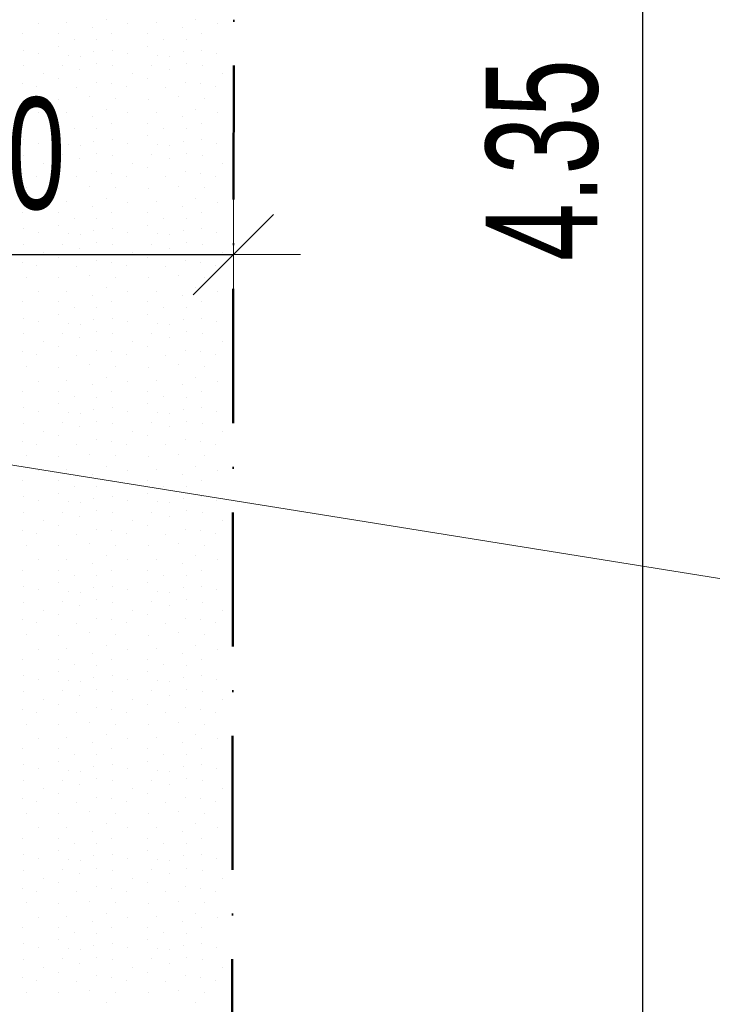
# Model space of a CAD drawing. Header units: millimetres. Extents: x -211955 to 157391, y -241491 to 94238.
# Tile 67 of 138: x 8134 to 9685, y -62212 to -60008. Entities that reach past the tile are written whole.
import ezdxf

# ---------------------------------------------------------------- set-up
doc = ezdxf.new("R2010")
doc.units = ezdxf.units.MM
doc.header["$PDMODE"] = 65
doc.linetypes.add('Cerchovana_1', pattern=[500, 300, -100, 0, -100])
doc.layers.add('XR$3$SITUACE - BOURÁNÍ_1', color=7, linetype='Continuous', lineweight=25)
doc.layers.add('XR$4$SITUACE - BOURÁNÍ - KOTY_1', color=7, linetype='Continuous', lineweight=25)
doc.styles.add('ARIALNARROW', font='ARIALN.TTF')
doc.dimstyles.new('DIMSTYLE_4', dxfattribs={"dimtxt": 250, "dimasz": 300, "dimexe": 0, "dimexo": 0, "dimgap": 125, "dimtad": 2, "dimlfac": 0.001, "dimrnd": 0.05, "dimzin": 4, "dimdsep": 46, "dimtxsty": 'ARIALNARROW', "dimblk1": 'ALL_ML_STRICH', "dimblk2": 'ALL_ML_STRICH', "dimsah": 1, "dimcen": 0, "dimclrd": 6, "dimclre": 6, "dimclrt": 6, "dimadec": 0, "dimazin": 0, "dimtfac": 1, "dimtdec": 0, "dimtix": 1, "dimtmove": 2, "dimatfit": 3, "dimfxl": 0, "dimtzin": 0, "dimlwd": 0, "dimlwe": 18, "dimarcsym": 0})

# ---------------------------------------------------------------- blocks, each defined once
blk = doc.blocks.new('VZOR_0')
at = {"layer": 'XR$3$SITUACE - BOURÁNÍ_1', "color": 204, "linetype": 'Continuous', "lineweight": 13}
for p, q in [((8176.2, -60017.2), (8176.2, -60017.2)), ((8239.6, -60015.6), (8239.6, -60015.6)), ((8297.4, -60025.8), (8297.4, -60025.8)), ((8328, -60008.4), (8328, -60008.4)), ((8376.2, -60017.2), (8376.2, -60017.2)), ((8439.6, -60015.6), (8439.6, -60015.6)), ((8497.4, -60025.8), (8497.4, -60025.8)), ((8528, -60008.4), (8528, -60008.4)), ((8576.2, -60017.2), (8576.2, -60017.2)), ((8140, -60040), (8140, -60040)), ((8220, -60040), (8220, -60040)), ((8340, -60040), (8340, -60040)), ((8420, -60040), (8420, -60040)), ((8540, -60040), (8540, -60040)), ((8220.6, -60068), (8220.6, -60068)), ((8256.8, -60052.4), (8256.8, -60052.4)), ((8306.8, -60053), (8306.8, -60053)), ((8420.6, -60068), (8420.6, -60068)), ((8456.8, -60052.4), (8456.8, -60052.4)), ((8506.8, -60053), (8506.8, -60053)), ((8141.8, -60076.4), (8141.8, -60076.4)), ((8175.4, -60084.6), (8175.4, -60084.6)), ((8243.4, -60087.8), (8243.4, -60087.8)), ((8269.8, -60090), (8269.8, -60090)), ((8300, -60080), (8300, -60080)), ((8341.8, -60076.4), (8341.8, -60076.4)), ((8375.4, -60084.6), (8375.4, -60084.6)), ((8443.4, -60087.8), (8443.4, -60087.8)), ((8469.8, -60090), (8469.8, -60090)), ((8500, -60080), (8500, -60080)), ((8541.8, -60076.4), (8541.8, -60076.4)), ((8575.4, -60084.6), (8575.4, -60084.6)), ((8142.8, -60111.8), (8142.8, -60111.8)), ((8228.8, -60110.4), (8228.8, -60110.4)), ((8307, -60107), (8307, -60107)), ((8342.8, -60111.8), (8342.8, -60111.8)), ((8428.8, -60110.4), (8428.8, -60110.4)), ((8507, -60107), (8507, -60107)), ((8542.8, -60111.8), (8542.8, -60111.8)), ((8187, -60129.6), (8187, -60129.6)), ((8268.8, -60119.8), (8268.8, -60119.8)), ((8387, -60129.6), (8387, -60129.6)), ((8468.8, -60119.8), (8468.8, -60119.8)), ((8587, -60129.6), (8587, -60129.6)), ((8139.8, -60151.8), (8139.8, -60151.8)), ((8172, -60158.6), (8172, -60158.6)), ((8220, -60140), (8220, -60140)), ((8305.4, -60148.4), (8305.4, -60148.4)), ((8339.8, -60151.8), (8339.8, -60151.8)), ((8372, -60158.6), (8372, -60158.6)), ((8420, -60140), (8420, -60140)), ((8505.4, -60148.4), (8505.4, -60148.4)), ((8539.8, -60151.8), (8539.8, -60151.8)), ((8572, -60158.6), (8572, -60158.6)), ((8260, -60160), (8260, -60160)), ((8290.2, -60180.8), (8290.2, -60180.8)), ((8460, -60160), (8460, -60160)), ((8490.2, -60180.8), (8490.2, -60180.8)), ((8148.8, -60184.8), (8148.8, -60184.8)), ((8221.8, -60186), (8221.8, -60186)), ((8348.8, -60184.8), (8348.8, -60184.8)), ((8421.8, -60186), (8421.8, -60186)), ((8548.8, -60184.8), (8548.8, -60184.8)), ((8176.2, -60217.2), (8176.2, -60217.2)), ((8239.6, -60215.6), (8239.6, -60215.6)), ((8328, -60208.4), (8328, -60208.4)), ((8376.2, -60217.2), (8376.2, -60217.2)), ((8439.6, -60215.6), (8439.6, -60215.6)), ((8528, -60208.4), (8528, -60208.4)), ((8576.2, -60217.2), (8576.2, -60217.2)), ((8140, -60240), (8140, -60240)), ((8220, -60240), (8220, -60240)), ((8297.4, -60225.8), (8297.4, -60225.8)), ((8340, -60240), (8340, -60240)), ((8420, -60240), (8420, -60240)), ((8497.4, -60225.8), (8497.4, -60225.8)), ((8540, -60240), (8540, -60240)), ((8220.6, -60268), (8220.6, -60268)), ((8256.8, -60252.4), (8256.8, -60252.4)), ((8306.8, -60253), (8306.8, -60253)), ((8420.6, -60268), (8420.6, -60268)), ((8456.8, -60252.4), (8456.8, -60252.4)), ((8506.8, -60253), (8506.8, -60253)), ((8141.8, -60276.4), (8141.8, -60276.4)), ((8175.4, -60284.6), (8175.4, -60284.6)), ((8243.4, -60287.8), (8243.4, -60287.8)), ((8269.8, -60290), (8269.8, -60290)), ((8300, -60280), (8300, -60280)), ((8341.8, -60276.4), (8341.8, -60276.4)), ((8375.4, -60284.6), (8375.4, -60284.6)), ((8443.4, -60287.8), (8443.4, -60287.8)), ((8469.8, -60290), (8469.8, -60290)), ((8500, -60280), (8500, -60280)), ((8541.8, -60276.4), (8541.8, -60276.4)), ((8575.4, -60284.6), (8575.4, -60284.6)), ((8142.8, -60311.8), (8142.8, -60311.8)), ((8228.8, -60310.4), (8228.8, -60310.4)), ((8307, -60307), (8307, -60307)), ((8342.8, -60311.8), (8342.8, -60311.8)), ((8428.8, -60310.4), (8428.8, -60310.4)), ((8507, -60307), (8507, -60307)), ((8542.8, -60311.8), (8542.8, -60311.8)), ((8187, -60329.6), (8187, -60329.6)), ((8268.8, -60319.8), (8268.8, -60319.8)), ((8387, -60329.6), (8387, -60329.6)), ((8468.8, -60319.8), (8468.8, -60319.8)), ((8587, -60329.6), (8587, -60329.6)), ((8139.8, -60351.8), (8139.8, -60351.8)), ((8220, -60340), (8220, -60340)), ((8305.4, -60348.4), (8305.4, -60348.4)), ((8339.8, -60351.8), (8339.8, -60351.8)), ((8420, -60340), (8420, -60340)), ((8505.4, -60348.4), (8505.4, -60348.4)), ((8539.8, -60351.8), (8539.8, -60351.8)), ((8172, -60358.6), (8172, -60358.6)), ((8260, -60360), (8260, -60360)), ((8372, -60358.6), (8372, -60358.6)), ((8460, -60360), (8460, -60360)), ((8572, -60358.6), (8572, -60358.6)), ((8148.8, -60384.8), (8148.8, -60384.8)), ((8221.8, -60386), (8221.8, -60386)), ((8290.2, -60380.8), (8290.2, -60380.8)), ((8348.8, -60384.8), (8348.8, -60384.8)), ((8421.8, -60386), (8421.8, -60386)), ((8490.2, -60380.8), (8490.2, -60380.8)), ((8548.8, -60384.8), (8548.8, -60384.8)), ((8176.2, -60417.2), (8176.2, -60417.2)), ((8239.6, -60415.6), (8239.6, -60415.6)), ((8328, -60408.4), (8328, -60408.4)), ((8376.2, -60417.2), (8376.2, -60417.2)), ((8439.6, -60415.6), (8439.6, -60415.6)), ((8528, -60408.4), (8528, -60408.4)), ((8576.2, -60417.2), (8576.2, -60417.2)), ((8140, -60440), (8140, -60440)), ((8220, -60440), (8220, -60440)), ((8297.4, -60425.8), (8297.4, -60425.8)), ((8340, -60440), (8340, -60440)), ((8420, -60440), (8420, -60440)), ((8497.4, -60425.8), (8497.4, -60425.8)), ((8540, -60440), (8540, -60440)), ((8256.8, -60452.4), (8256.8, -60452.4)), ((8306.8, -60453), (8306.8, -60453)), ((8456.8, -60452.4), (8456.8, -60452.4)), ((8506.8, -60453), (8506.8, -60453)), ((8141.8, -60476.4), (8141.8, -60476.4)), ((8175.4, -60484.6), (8175.4, -60484.6)), ((8220.6, -60468), (8220.6, -60468)), ((8243.4, -60487.8), (8243.4, -60487.8)), ((8300, -60480), (8300, -60480)), ((8341.8, -60476.4), (8341.8, -60476.4)), ((8375.4, -60484.6), (8375.4, -60484.6)), ((8420.6, -60468), (8420.6, -60468)), ((8443.4, -60487.8), (8443.4, -60487.8)), ((8500, -60480), (8500, -60480)), ((8541.8, -60476.4), (8541.8, -60476.4)), ((8575.4, -60484.6), (8575.4, -60484.6)), ((8228.8, -60510.4), (8228.8, -60510.4)), ((8269.8, -60490), (8269.8, -60490)), ((8307, -60507), (8307, -60507)), ((8428.8, -60510.4), (8428.8, -60510.4)), ((8469.8, -60490), (8469.8, -60490)), ((8507, -60507), (8507, -60507)), ((8142.8, -60511.8), (8142.8, -60511.8)), ((8187, -60529.6), (8187, -60529.6)), ((8268.8, -60519.8), (8268.8, -60519.8)), ((8342.8, -60511.8), (8342.8, -60511.8)), ((8387, -60529.6), (8387, -60529.6)), ((8468.8, -60519.8), (8468.8, -60519.8)), ((8542.8, -60511.8), (8542.8, -60511.8)), ((8587, -60529.6), (8587, -60529.6)), ((8139.8, -60551.8), (8139.8, -60551.8)), ((8220, -60540), (8220, -60540)), ((8305.4, -60548.4), (8305.4, -60548.4)), ((8339.8, -60551.8), (8339.8, -60551.8)), ((8420, -60540), (8420, -60540)), ((8505.4, -60548.4), (8505.4, -60548.4)), ((8539.8, -60551.8), (8539.8, -60551.8)), ((8172, -60558.6), (8172, -60558.6)), ((8260, -60560), (8260, -60560)), ((8372, -60558.6), (8372, -60558.6)), ((8460, -60560), (8460, -60560)), ((8572, -60558.6), (8572, -60558.6)), ((8148.8, -60584.8), (8148.8, -60584.8)), ((8221.8, -60586), (8221.8, -60586)), ((8290.2, -60580.8), (8290.2, -60580.8)), ((8348.8, -60584.8), (8348.8, -60584.8)), ((8421.8, -60586), (8421.8, -60586)), ((8490.2, -60580.8), (8490.2, -60580.8)), ((8548.8, -60584.8), (8548.8, -60584.8)), ((8176.2, -60617.2), (8176.2, -60617.2)), ((8239.6, -60615.6), (8239.6, -60615.6)), ((8328, -60608.4), (8328, -60608.4)), ((8376.2, -60617.2), (8376.2, -60617.2)), ((8439.6, -60615.6), (8439.6, -60615.6)), ((8528, -60608.4), (8528, -60608.4)), ((8576.2, -60617.2), (8576.2, -60617.2)), ((8140, -60640), (8140, -60640)), ((8220, -60640), (8220, -60640)), ((8297.4, -60625.8), (8297.4, -60625.8)), ((8340, -60640), (8340, -60640)), ((8420, -60640), (8420, -60640)), ((8497.4, -60625.8), (8497.4, -60625.8)), ((8540, -60640), (8540, -60640)), ((8256.8, -60652.4), (8256.8, -60652.4)), ((8306.8, -60653), (8306.8, -60653)), ((8456.8, -60652.4), (8456.8, -60652.4)), ((8506.8, -60653), (8506.8, -60653)), ((8141.8, -60676.4), (8141.8, -60676.4)), ((8175.4, -60684.6), (8175.4, -60684.6)), ((8220.6, -60668), (8220.6, -60668)), ((8300, -60680), (8300, -60680)), ((8341.8, -60676.4), (8341.8, -60676.4)), ((8375.4, -60684.6), (8375.4, -60684.6)), ((8420.6, -60668), (8420.6, -60668)), ((8500, -60680), (8500, -60680)), ((8541.8, -60676.4), (8541.8, -60676.4)), ((8575.4, -60684.6), (8575.4, -60684.6)), ((8243.4, -60687.8), (8243.4, -60687.8)), ((8269.8, -60690), (8269.8, -60690)), ((8307, -60707), (8307, -60707)), ((8443.4, -60687.8), (8443.4, -60687.8)), ((8469.8, -60690), (8469.8, -60690)), ((8507, -60707), (8507, -60707)), ((8142.8, -60711.8), (8142.8, -60711.8)), ((8187, -60729.6), (8187, -60729.6)), ((8228.8, -60710.4), (8228.8, -60710.4)), ((8268.8, -60719.8), (8268.8, -60719.8)), ((8342.8, -60711.8), (8342.8, -60711.8)), ((8387, -60729.6), (8387, -60729.6)), ((8428.8, -60710.4), (8428.8, -60710.4)), ((8468.8, -60719.8), (8468.8, -60719.8)), ((8542.8, -60711.8), (8542.8, -60711.8)), ((8587, -60729.6), (8587, -60729.6)), ((8139.8, -60751.8), (8139.8, -60751.8)), ((8220, -60740), (8220, -60740)), ((8305.4, -60748.4), (8305.4, -60748.4)), ((8339.8, -60751.8), (8339.8, -60751.8)), ((8420, -60740), (8420, -60740)), ((8505.4, -60748.4), (8505.4, -60748.4)), ((8539.8, -60751.8), (8539.8, -60751.8)), ((8172, -60758.6), (8172, -60758.6)), ((8260, -60760), (8260, -60760)), ((8372, -60758.6), (8372, -60758.6)), ((8460, -60760), (8460, -60760)), ((8572, -60758.6), (8572, -60758.6)), ((8148.8, -60784.8), (8148.8, -60784.8)), ((8221.8, -60786), (8221.8, -60786)), ((8290.2, -60780.8), (8290.2, -60780.8)), ((8348.8, -60784.8), (8348.8, -60784.8)), ((8421.8, -60786), (8421.8, -60786)), ((8490.2, -60780.8), (8490.2, -60780.8)), ((8548.8, -60784.8), (8548.8, -60784.8)), ((8176.2, -60817.2), (8176.2, -60817.2)), ((8239.6, -60815.6), (8239.6, -60815.6)), ((8328, -60808.4), (8328, -60808.4)), ((8376.2, -60817.2), (8376.2, -60817.2)), ((8439.6, -60815.6), (8439.6, -60815.6)), ((8528, -60808.4), (8528, -60808.4)), ((8576.2, -60817.2), (8576.2, -60817.2)), ((8140, -60840), (8140, -60840)), ((8220, -60840), (8220, -60840)), ((8297.4, -60825.8), (8297.4, -60825.8)), ((8340, -60840), (8340, -60840)), ((8420, -60840), (8420, -60840)), ((8497.4, -60825.8), (8497.4, -60825.8)), ((8540, -60840), (8540, -60840)), ((8256.8, -60852.4), (8256.8, -60852.4)), ((8306.8, -60853), (8306.8, -60853)), ((8456.8, -60852.4), (8456.8, -60852.4)), ((8506.8, -60853), (8506.8, -60853)), ((8141.8, -60876.4), (8141.8, -60876.4)), ((8175.4, -60884.6), (8175.4, -60884.6)), ((8220.6, -60868), (8220.6, -60868)), ((8300, -60880), (8300, -60880)), ((8341.8, -60876.4), (8341.8, -60876.4)), ((8375.4, -60884.6), (8375.4, -60884.6)), ((8420.6, -60868), (8420.6, -60868)), ((8500, -60880), (8500, -60880)), ((8541.8, -60876.4), (8541.8, -60876.4)), ((8575.4, -60884.6), (8575.4, -60884.6)), ((8243.4, -60887.8), (8243.4, -60887.8)), ((8269.8, -60890), (8269.8, -60890)), ((8307, -60907), (8307, -60907)), ((8443.4, -60887.8), (8443.4, -60887.8)), ((8469.8, -60890), (8469.8, -60890)), ((8507, -60907), (8507, -60907)), ((8142.8, -60911.8), (8142.8, -60911.8)), ((8187, -60929.6), (8187, -60929.6)), ((8228.8, -60910.4), (8228.8, -60910.4)), ((8268.8, -60919.8), (8268.8, -60919.8)), ((8342.8, -60911.8), (8342.8, -60911.8)), ((8387, -60929.6), (8387, -60929.6)), ((8428.8, -60910.4), (8428.8, -60910.4)), ((8468.8, -60919.8), (8468.8, -60919.8)), ((8542.8, -60911.8), (8542.8, -60911.8)), ((8587, -60929.6), (8587, -60929.6)), ((8139.8, -60951.8), (8139.8, -60951.8)), ((8220, -60940), (8220, -60940)), ((8305.4, -60948.4), (8305.4, -60948.4)), ((8339.8, -60951.8), (8339.8, -60951.8)), ((8420, -60940), (8420, -60940)), ((8505.4, -60948.4), (8505.4, -60948.4)), ((8539.8, -60951.8), (8539.8, -60951.8)), ((8172, -60958.6), (8172, -60958.6)), ((8260, -60960), (8260, -60960)), ((8372, -60958.6), (8372, -60958.6)), ((8460, -60960), (8460, -60960)), ((8572, -60958.6), (8572, -60958.6)), ((8148.8, -60984.8), (8148.8, -60984.8)), ((8221.8, -60986), (8221.8, -60986)), ((8290.2, -60980.8), (8290.2, -60980.8)), ((8348.8, -60984.8), (8348.8, -60984.8)), ((8421.8, -60986), (8421.8, -60986)), ((8490.2, -60980.8), (8490.2, -60980.8)), ((8548.8, -60984.8), (8548.8, -60984.8)), ((8176.2, -61017.2), (8176.2, -61017.2)), ((8239.6, -61015.6), (8239.6, -61015.6)), ((8328, -61008.4), (8328, -61008.4)), ((8376.2, -61017.2), (8376.2, -61017.2)), ((8439.6, -61015.6), (8439.6, -61015.6)), ((8528, -61008.4), (8528, -61008.4)), ((8576.2, -61017.2), (8576.2, -61017.2)), ((8140, -61040), (8140, -61040)), ((8220, -61040), (8220, -61040)), ((8297.4, -61025.8), (8297.4, -61025.8)), ((8340, -61040), (8340, -61040)), ((8420, -61040), (8420, -61040)), ((8497.4, -61025.8), (8497.4, -61025.8)), ((8540, -61040), (8540, -61040)), ((8256.8, -61052.4), (8256.8, -61052.4)), ((8306.8, -61053), (8306.8, -61053)), ((8456.8, -61052.4), (8456.8, -61052.4)), ((8506.8, -61053), (8506.8, -61053)), ((8141.8, -61076.4), (8141.8, -61076.4)), ((8220.6, -61068), (8220.6, -61068)), ((8300, -61080), (8300, -61080)), ((8341.8, -61076.4), (8341.8, -61076.4)), ((8420.6, -61068), (8420.6, -61068)), ((8500, -61080), (8500, -61080)), ((8541.8, -61076.4), (8541.8, -61076.4)), ((8175.4, -61084.6), (8175.4, -61084.6)), ((8243.4, -61087.8), (8243.4, -61087.8)), ((8269.8, -61090), (8269.8, -61090)), ((8375.4, -61084.6), (8375.4, -61084.6)), ((8443.4, -61087.8), (8443.4, -61087.8)), ((8469.8, -61090), (8469.8, -61090)), ((8575.4, -61084.6), (8575.4, -61084.6)), ((8142.8, -61111.8), (8142.8, -61111.8)), ((8228.8, -61110.4), (8228.8, -61110.4)), ((8268.8, -61119.8), (8268.8, -61119.8)), ((8307, -61107), (8307, -61107)), ((8342.8, -61111.8), (8342.8, -61111.8)), ((8428.8, -61110.4), (8428.8, -61110.4)), ((8468.8, -61119.8), (8468.8, -61119.8)), ((8507, -61107), (8507, -61107)), ((8542.8, -61111.8), (8542.8, -61111.8)), ((8187, -61129.6), (8187, -61129.6)), ((8220, -61140), (8220, -61140)), ((8305.4, -61148.4), (8305.4, -61148.4)), ((8387, -61129.6), (8387, -61129.6)), ((8420, -61140), (8420, -61140)), ((8505.4, -61148.4), (8505.4, -61148.4)), ((8587, -61129.6), (8587, -61129.6)), ((8139.8, -61151.8), (8139.8, -61151.8)), ((8172, -61158.6), (8172, -61158.6)), ((8260, -61160), (8260, -61160)), ((8339.8, -61151.8), (8339.8, -61151.8)), ((8372, -61158.6), (8372, -61158.6)), ((8460, -61160), (8460, -61160)), ((8539.8, -61151.8), (8539.8, -61151.8)), ((8572, -61158.6), (8572, -61158.6)), ((8148.8, -61184.8), (8148.8, -61184.8)), ((8221.8, -61186), (8221.8, -61186)), ((8290.2, -61180.8), (8290.2, -61180.8)), ((8348.8, -61184.8), (8348.8, -61184.8)), ((8421.8, -61186), (8421.8, -61186)), ((8490.2, -61180.8), (8490.2, -61180.8)), ((8548.8, -61184.8), (8548.8, -61184.8)), ((8239.6, -61215.6), (8239.6, -61215.6)), ((8328, -61208.4), (8328, -61208.4)), ((8439.6, -61215.6), (8439.6, -61215.6)), ((8528, -61208.4), (8528, -61208.4)), ((8176.2, -61217.2), (8176.2, -61217.2)), ((8297.4, -61225.8), (8297.4, -61225.8)), ((8376.2, -61217.2), (8376.2, -61217.2)), ((8497.4, -61225.8), (8497.4, -61225.8)), ((8576.2, -61217.2), (8576.2, -61217.2)), ((8140, -61240), (8140, -61240)), ((8220, -61240), (8220, -61240)), ((8256.8, -61252.4), (8256.8, -61252.4)), ((8306.8, -61253), (8306.8, -61253)), ((8340, -61240), (8340, -61240)), ((8420, -61240), (8420, -61240)), ((8456.8, -61252.4), (8456.8, -61252.4)), ((8506.8, -61253), (8506.8, -61253)), ((8540, -61240), (8540, -61240)), ((8141.8, -61276.4), (8141.8, -61276.4)), ((8220.6, -61268), (8220.6, -61268)), ((8300, -61280), (8300, -61280)), ((8341.8, -61276.4), (8341.8, -61276.4)), ((8420.6, -61268), (8420.6, -61268)), ((8500, -61280), (8500, -61280)), ((8541.8, -61276.4), (8541.8, -61276.4)), ((8175.4, -61284.6), (8175.4, -61284.6)), ((8243.4, -61287.8), (8243.4, -61287.8)), ((8269.8, -61290), (8269.8, -61290)), ((8375.4, -61284.6), (8375.4, -61284.6)), ((8443.4, -61287.8), (8443.4, -61287.8)), ((8469.8, -61290), (8469.8, -61290)), ((8575.4, -61284.6), (8575.4, -61284.6)), ((8142.8, -61311.8), (8142.8, -61311.8)), ((8228.8, -61310.4), (8228.8, -61310.4)), ((8268.8, -61319.8), (8268.8, -61319.8)), ((8307, -61307), (8307, -61307)), ((8342.8, -61311.8), (8342.8, -61311.8)), ((8428.8, -61310.4), (8428.8, -61310.4)), ((8468.8, -61319.8), (8468.8, -61319.8)), ((8507, -61307), (8507, -61307)), ((8542.8, -61311.8), (8542.8, -61311.8)), ((8187, -61329.6), (8187, -61329.6)), ((8220, -61340), (8220, -61340)), ((8305.4, -61348.4), (8305.4, -61348.4)), ((8387, -61329.6), (8387, -61329.6)), ((8420, -61340), (8420, -61340)), ((8505.4, -61348.4), (8505.4, -61348.4)), ((8587, -61329.6), (8587, -61329.6)), ((8139.8, -61351.8), (8139.8, -61351.8)), ((8172, -61358.6), (8172, -61358.6)), ((8260, -61360), (8260, -61360)), ((8339.8, -61351.8), (8339.8, -61351.8)), ((8372, -61358.6), (8372, -61358.6)), ((8460, -61360), (8460, -61360)), ((8539.8, -61351.8), (8539.8, -61351.8)), ((8572, -61358.6), (8572, -61358.6)), ((8148.8, -61384.8), (8148.8, -61384.8)), ((8221.8, -61386), (8221.8, -61386)), ((8290.2, -61380.8), (8290.2, -61380.8)), ((8348.8, -61384.8), (8348.8, -61384.8)), ((8421.8, -61386), (8421.8, -61386)), ((8490.2, -61380.8), (8490.2, -61380.8)), ((8548.8, -61384.8), (8548.8, -61384.8)), ((8328, -61408.4), (8328, -61408.4)), ((8528, -61408.4), (8528, -61408.4)), ((8176.2, -61417.2), (8176.2, -61417.2)), ((8239.6, -61415.6), (8239.6, -61415.6)), ((8297.4, -61425.8), (8297.4, -61425.8)), ((8376.2, -61417.2), (8376.2, -61417.2)), ((8439.6, -61415.6), (8439.6, -61415.6)), ((8497.4, -61425.8), (8497.4, -61425.8)), ((8576.2, -61417.2), (8576.2, -61417.2)), ((8140, -61440), (8140, -61440)), ((8220, -61440), (8220, -61440)), ((8256.8, -61452.4), (8256.8, -61452.4)), ((8306.8, -61453), (8306.8, -61453)), ((8340, -61440), (8340, -61440)), ((8420, -61440), (8420, -61440)), ((8456.8, -61452.4), (8456.8, -61452.4)), ((8506.8, -61453), (8506.8, -61453)), ((8540, -61440), (8540, -61440)), ((8141.8, -61476.4), (8141.8, -61476.4)), ((8220.6, -61468), (8220.6, -61468)), ((8300, -61480), (8300, -61480)), ((8341.8, -61476.4), (8341.8, -61476.4)), ((8420.6, -61468), (8420.6, -61468)), ((8500, -61480), (8500, -61480)), ((8541.8, -61476.4), (8541.8, -61476.4)), ((8175.4, -61484.6), (8175.4, -61484.6)), ((8243.4, -61487.8), (8243.4, -61487.8)), ((8269.8, -61490), (8269.8, -61490)), ((8375.4, -61484.6), (8375.4, -61484.6)), ((8443.4, -61487.8), (8443.4, -61487.8)), ((8469.8, -61490), (8469.8, -61490)), ((8575.4, -61484.6), (8575.4, -61484.6)), ((8142.8, -61511.8), (8142.8, -61511.8)), ((8228.8, -61510.4), (8228.8, -61510.4)), ((8268.8, -61519.8), (8268.8, -61519.8)), ((8307, -61507), (8307, -61507)), ((8342.8, -61511.8), (8342.8, -61511.8)), ((8428.8, -61510.4), (8428.8, -61510.4)), ((8468.8, -61519.8), (8468.8, -61519.8)), ((8507, -61507), (8507, -61507)), ((8542.8, -61511.8), (8542.8, -61511.8)), ((8187, -61529.6), (8187, -61529.6)), ((8220, -61540), (8220, -61540)), ((8387, -61529.6), (8387, -61529.6)), ((8420, -61540), (8420, -61540)), ((8587, -61529.6), (8587, -61529.6)), ((8139.8, -61551.8), (8139.8, -61551.8)), ((8172, -61558.6), (8172, -61558.6)), ((8260, -61560), (8260, -61560)), ((8305.4, -61548.4), (8305.4, -61548.4)), ((8339.8, -61551.8), (8339.8, -61551.8)), ((8372, -61558.6), (8372, -61558.6)), ((8460, -61560), (8460, -61560)), ((8505.4, -61548.4), (8505.4, -61548.4)), ((8539.8, -61551.8), (8539.8, -61551.8)), ((8572, -61558.6), (8572, -61558.6)), ((8148.8, -61584.8), (8148.8, -61584.8)), ((8221.8, -61586), (8221.8, -61586)), ((8290.2, -61580.8), (8290.2, -61580.8)), ((8348.8, -61584.8), (8348.8, -61584.8)), ((8421.8, -61586), (8421.8, -61586)), ((8490.2, -61580.8), (8490.2, -61580.8)), ((8548.8, -61584.8), (8548.8, -61584.8)), ((8328, -61608.4), (8328, -61608.4)), ((8528, -61608.4), (8528, -61608.4)), ((8176.2, -61617.2), (8176.2, -61617.2)), ((8239.6, -61615.6), (8239.6, -61615.6)), ((8297.4, -61625.8), (8297.4, -61625.8)), ((8376.2, -61617.2), (8376.2, -61617.2)), ((8439.6, -61615.6), (8439.6, -61615.6)), ((8497.4, -61625.8), (8497.4, -61625.8)), ((8576.2, -61617.2), (8576.2, -61617.2)), ((8140, -61640), (8140, -61640)), ((8220, -61640), (8220, -61640)), ((8256.8, -61652.4), (8256.8, -61652.4)), ((8306.8, -61653), (8306.8, -61653)), ((8340, -61640), (8340, -61640)), ((8420, -61640), (8420, -61640)), ((8456.8, -61652.4), (8456.8, -61652.4)), ((8506.8, -61653), (8506.8, -61653)), ((8540, -61640), (8540, -61640)), ((8141.8, -61676.4), (8141.8, -61676.4)), ((8220.6, -61668), (8220.6, -61668)), ((8341.8, -61676.4), (8341.8, -61676.4)), ((8420.6, -61668), (8420.6, -61668)), ((8541.8, -61676.4), (8541.8, -61676.4)), ((8175.4, -61684.6), (8175.4, -61684.6)), ((8243.4, -61687.8), (8243.4, -61687.8)), ((8269.8, -61690), (8269.8, -61690)), ((8300, -61680), (8300, -61680)), ((8375.4, -61684.6), (8375.4, -61684.6)), ((8443.4, -61687.8), (8443.4, -61687.8)), ((8469.8, -61690), (8469.8, -61690)), ((8500, -61680), (8500, -61680)), ((8575.4, -61684.6), (8575.4, -61684.6)), ((8142.8, -61711.8), (8142.8, -61711.8)), ((8228.8, -61710.4), (8228.8, -61710.4)), ((8268.8, -61719.8), (8268.8, -61719.8)), ((8307, -61707), (8307, -61707)), ((8342.8, -61711.8), (8342.8, -61711.8)), ((8428.8, -61710.4), (8428.8, -61710.4)), ((8468.8, -61719.8), (8468.8, -61719.8)), ((8507, -61707), (8507, -61707)), ((8542.8, -61711.8), (8542.8, -61711.8)), ((8187, -61729.6), (8187, -61729.6)), ((8220, -61740), (8220, -61740)), ((8387, -61729.6), (8387, -61729.6)), ((8420, -61740), (8420, -61740)), ((8587, -61729.6), (8587, -61729.6)), ((8139.8, -61751.8), (8139.8, -61751.8)), ((8172, -61758.6), (8172, -61758.6)), ((8260, -61760), (8260, -61760)), ((8305.4, -61748.4), (8305.4, -61748.4)), ((8339.8, -61751.8), (8339.8, -61751.8)), ((8372, -61758.6), (8372, -61758.6)), ((8460, -61760), (8460, -61760)), ((8505.4, -61748.4), (8505.4, -61748.4)), ((8539.8, -61751.8), (8539.8, -61751.8)), ((8572, -61758.6), (8572, -61758.6)), ((8148.8, -61784.8), (8148.8, -61784.8)), ((8221.8, -61786), (8221.8, -61786)), ((8290.2, -61780.8), (8290.2, -61780.8)), ((8348.8, -61784.8), (8348.8, -61784.8)), ((8421.8, -61786), (8421.8, -61786)), ((8490.2, -61780.8), (8490.2, -61780.8)), ((8548.8, -61784.8), (8548.8, -61784.8)), ((8328, -61808.4), (8328, -61808.4)), ((8528, -61808.4), (8528, -61808.4)), ((8176.2, -61817.2), (8176.2, -61817.2)), ((8239.6, -61815.6), (8239.6, -61815.6)), ((8297.4, -61825.8), (8297.4, -61825.8)), ((8376.2, -61817.2), (8376.2, -61817.2)), ((8439.6, -61815.6), (8439.6, -61815.6)), ((8497.4, -61825.8), (8497.4, -61825.8)), ((8576.2, -61817.2), (8576.2, -61817.2)), ((8140, -61840), (8140, -61840)), ((8220, -61840), (8220, -61840)), ((8256.8, -61852.4), (8256.8, -61852.4)), ((8306.8, -61853), (8306.8, -61853)), ((8340, -61840), (8340, -61840)), ((8420, -61840), (8420, -61840)), ((8456.8, -61852.4), (8456.8, -61852.4)), ((8506.8, -61853), (8506.8, -61853)), ((8540, -61840), (8540, -61840)), ((8141.8, -61876.4), (8141.8, -61876.4)), ((8220.6, -61868), (8220.6, -61868)), ((8341.8, -61876.4), (8341.8, -61876.4)), ((8420.6, -61868), (8420.6, -61868)), ((8541.8, -61876.4), (8541.8, -61876.4)), ((8175.4, -61884.6), (8175.4, -61884.6)), ((8243.4, -61887.8), (8243.4, -61887.8)), ((8269.8, -61890), (8269.8, -61890)), ((8300, -61880), (8300, -61880)), ((8375.4, -61884.6), (8375.4, -61884.6)), ((8443.4, -61887.8), (8443.4, -61887.8)), ((8469.8, -61890), (8469.8, -61890)), ((8500, -61880), (8500, -61880)), ((8575.4, -61884.6), (8575.4, -61884.6)), ((8142.8, -61911.8), (8142.8, -61911.8)), ((8228.8, -61910.4), (8228.8, -61910.4)), ((8268.8, -61919.8), (8268.8, -61919.8)), ((8307, -61907), (8307, -61907)), ((8342.8, -61911.8), (8342.8, -61911.8)), ((8428.8, -61910.4), (8428.8, -61910.4)), ((8468.8, -61919.8), (8468.8, -61919.8)), ((8507, -61907), (8507, -61907)), ((8542.8, -61911.8), (8542.8, -61911.8)), ((8187, -61929.6), (8187, -61929.6)), ((8220, -61940), (8220, -61940)), ((8387, -61929.6), (8387, -61929.6)), ((8420, -61940), (8420, -61940)), ((8587, -61929.6), (8587, -61929.6)), ((8139.8, -61951.8), (8139.8, -61951.8)), ((8172, -61958.6), (8172, -61958.6)), ((8260, -61960), (8260, -61960)), ((8305.4, -61948.4), (8305.4, -61948.4)), ((8339.8, -61951.8), (8339.8, -61951.8)), ((8372, -61958.6), (8372, -61958.6)), ((8460, -61960), (8460, -61960)), ((8505.4, -61948.4), (8505.4, -61948.4)), ((8539.8, -61951.8), (8539.8, -61951.8)), ((8572, -61958.6), (8572, -61958.6)), ((8148.8, -61984.8), (8148.8, -61984.8)), ((8221.8, -61986), (8221.8, -61986)), ((8290.2, -61980.8), (8290.2, -61980.8)), ((8348.8, -61984.8), (8348.8, -61984.8)), ((8421.8, -61986), (8421.8, -61986)), ((8490.2, -61980.8), (8490.2, -61980.8)), ((8548.8, -61984.8), (8548.8, -61984.8)), ((8328, -62008.4), (8328, -62008.4)), ((8528, -62008.4), (8528, -62008.4)), ((8176.2, -62017.2), (8176.2, -62017.2)), ((8239.6, -62015.6), (8239.6, -62015.6)), ((8297.4, -62025.8), (8297.4, -62025.8)), ((8376.2, -62017.2), (8376.2, -62017.2)), ((8439.6, -62015.6), (8439.6, -62015.6)), ((8497.4, -62025.8), (8497.4, -62025.8)), ((8576.2, -62017.2), (8576.2, -62017.2)), ((8140, -62040), (8140, -62040)), ((8220, -62040), (8220, -62040)), ((8256.8, -62052.4), (8256.8, -62052.4)), ((8306.8, -62053), (8306.8, -62053)), ((8340, -62040), (8340, -62040)), ((8420, -62040), (8420, -62040)), ((8456.8, -62052.4), (8456.8, -62052.4)), ((8506.8, -62053), (8506.8, -62053)), ((8540, -62040), (8540, -62040)), ((8220.6, -62068), (8220.6, -62068)), ((8420.6, -62068), (8420.6, -62068)), ((8141.8, -62076.4), (8141.8, -62076.4)), ((8175.4, -62084.6), (8175.4, -62084.6)), ((8243.4, -62087.8), (8243.4, -62087.8)), ((8269.8, -62090), (8269.8, -62090)), ((8300, -62080), (8300, -62080)), ((8341.8, -62076.4), (8341.8, -62076.4)), ((8375.4, -62084.6), (8375.4, -62084.6)), ((8443.4, -62087.8), (8443.4, -62087.8)), ((8469.8, -62090), (8469.8, -62090)), ((8500, -62080), (8500, -62080)), ((8541.8, -62076.4), (8541.8, -62076.4)), ((8575.4, -62084.6), (8575.4, -62084.6)), ((8142.8, -62111.8), (8142.8, -62111.8)), ((8228.8, -62110.4), (8228.8, -62110.4)), ((8268.8, -62119.8), (8268.8, -62119.8)), ((8307, -62107), (8307, -62107)), ((8342.8, -62111.8), (8342.8, -62111.8)), ((8428.8, -62110.4), (8428.8, -62110.4)), ((8468.8, -62119.8), (8468.8, -62119.8)), ((8507, -62107), (8507, -62107)), ((8542.8, -62111.8), (8542.8, -62111.8)), ((8187, -62129.6), (8187, -62129.6)), ((8220, -62140), (8220, -62140)), ((8387, -62129.6), (8387, -62129.6)), ((8420, -62140), (8420, -62140)), ((8587, -62129.6), (8587, -62129.6)), ((8139.8, -62151.8), (8139.8, -62151.8)), ((8172, -62158.6), (8172, -62158.6)), ((8260, -62160), (8260, -62160)), ((8305.4, -62148.4), (8305.4, -62148.4)), ((8339.8, -62151.8), (8339.8, -62151.8)), ((8372, -62158.6), (8372, -62158.6)), ((8460, -62160), (8460, -62160)), ((8505.4, -62148.4), (8505.4, -62148.4)), ((8539.8, -62151.8), (8539.8, -62151.8)), ((8572, -62158.6), (8572, -62158.6)), ((8148.8, -62184.8), (8148.8, -62184.8)), ((8221.8, -62186), (8221.8, -62186)), ((8290.2, -62180.8), (8290.2, -62180.8)), ((8348.8, -62184.8), (8348.8, -62184.8)), ((8421.8, -62186), (8421.8, -62186)), ((8490.2, -62180.8), (8490.2, -62180.8)), ((8548.8, -62184.8), (8548.8, -62184.8)), ((8328, -62208.4), (8328, -62208.4)), ((8528, -62208.4), (8528, -62208.4))]:
    blk.add_line(p, q, dxfattribs=at)
blk = doc.blocks.new('ALL_ML_STRICH')
at = {"color": 0, "linetype": 'ByBlock', "lineweight": -2}
for p, q in [((0, -0.5), (0, 0.5)), ((-0.3, -0.3), (0.3, 0.3)), ((-1, 0), (0.5, 0))]:
    blk.add_line(p, q, dxfattribs=at)
blk = doc.blocks.new('*D43')
at = {"layer": 'DEFPOINTS', "color": 6, "linetype": 'Continuous', "lineweight": 18}
for p in [(8578.8, -58203.9), (8557.2, -62529.2), (9529.4, -62529.2)]:
    blk.add_point(p, dxfattribs=at)
at = {"layer": 'XR$4$SITUACE - BOURÁNÍ - KOTY_1', "color": 6, "linetype": 'Continuous', "lineweight": -2}
for p, q in [((9529.4, -58203.9), (9529.4, -58203.9)), ((9529.4, -62529.2), (9529.4, -58203.9)), ((8879.9, -62529.2), (9529.4, -62529.2))]:
    blk.add_line(p, q, dxfattribs=at)
at = {"layer": 'XR$4$SITUACE - BOURÁNÍ - KOTY_1', "color": 6, "linetype": 'Continuous', "lineweight": 18, "xscale": 300, "yscale": 300, "zscale": 300}
for p, rotation in [((9529.4, -58203.9), 90), ((9529.4, -62529.2), 270)]:
    blk.add_blockref('ALL_ML_STRICH', p, dxfattribs=dict(at, rotation=rotation))
at = {"layer": 'XR$4$SITUACE - BOURÁNÍ - KOTY_1', "color": 6, "linetype": 'Continuous', "lineweight": 18, "insert": (9304.4, -60322.5), "char_height": 250, "width": 811.429, "attachment_point": 5, "rotation": 90, "style": 'ARIALNARROW'}
blk.add_mtext('\\W0.81;\\A1;{4.35}', dxfattribs=at)
blk = doc.blocks.new('*D89')
at = {"layer": 'DEFPOINTS', "color": 6, "linetype": 'Continuous', "lineweight": 18}
for p in [(8612.4, -60510.9), (7319.2, -60526.5), (7319.2, -60534.1)]:
    blk.add_point(p, dxfattribs=at)
at = {"layer": 'XR$4$SITUACE - BOURÁNÍ - KOTY_1', "color": 6, "linetype": 'Continuous', "lineweight": -2}
for p, q in [((7319.2, -60534.1), (7319.2, -60534.1)), ((7319.2, -60534.1), (8612.4, -60534.1)), ((8612.4, -60534.1), (8612.4, -60534.1))]:
    blk.add_line(p, q, dxfattribs=at)
at = {"layer": 'XR$4$SITUACE - BOURÁNÍ - KOTY_1', "color": 6, "linetype": 'Continuous', "lineweight": 18, "xscale": 300, "yscale": 300, "zscale": 300, "rotation": 180}
blk.add_blockref('ALL_ML_STRICH', (7319.2, -60534.1), dxfattribs=at)
at = {"layer": 'XR$4$SITUACE - BOURÁNÍ - KOTY_1', "color": 6, "linetype": 'Continuous', "lineweight": 18, "xscale": 300, "yscale": 300, "zscale": 300}
blk.add_blockref('ALL_ML_STRICH', (8612.4, -60534.1), dxfattribs=at)
at = {"layer": 'XR$4$SITUACE - BOURÁNÍ - KOTY_1', "color": 6, "linetype": 'Continuous', "lineweight": 18, "insert": (8009.8, -60309.1), "char_height": 250, "width": 811.429, "attachment_point": 5, "style": 'ARIALNARROW'}
blk.add_mtext('\\W0.81;\\A1;{1.30}', dxfattribs=at)

msp = doc.modelspace()

# ---------------------------------------------------------------- linework, layer by layer
at = {"layer": 'XR$3$SITUACE - BOURÁNÍ_1', "color": 204, "linetype": 'Cerchovana_1', "lineweight": 50}
msp.add_line((8605.676, -64911.817), (8615.543, -58476.677), dxfattribs=at)
at = {"layer": 'XR$3$SITUACE - BOURÁNÍ_1', "color": 7, "linetype": 'Continuous', "lineweight": 13}
msp.add_line((3797.017, -60313.892), (10044.246, -61313.794), dxfattribs=at)

# ---------------------------------------------------------------- block references
at = {"layer": 'XR$3$SITUACE - BOURÁNÍ_1', "color": 204, "linetype": 'Continuous', "lineweight": 13}
msp.add_blockref('VZOR_0', (0, 0), dxfattribs=at)

# ---------------------------------------------------------------- dimensions: what is measured, and where the dimension line sits
at = {"layer": 'XR$4$SITUACE - BOURÁNÍ - KOTY_1', "color": 6, "linetype": 'Continuous', "lineweight": 18}
dim = msp.add_linear_dim(base=(9529.36, -58203.892), p1=(8879.95, -62529.198), p2=(9529.36, -58203.892), angle=90, dimstyle='DIMSTYLE_4', override={"dimpost": '<>', "dimclrd": 6, "dimclre": 6, "dimclrt": 6, "dimlwd": 0, "dimlwe": 18}, dxfattribs=at)
dim.commit()
dim.dimension.update_dxf_attribs({"geometry": '*D43', "text_midpoint": (9304.36, -60322.545), "dimtype": 160})
dim = msp.add_linear_dim(base=(8612.424, -60534.072), p1=(7319.236, -60534.072), p2=(8612.424, -60534.072), dimstyle='DIMSTYLE_4', override={"dimpost": '<>', "dimclrd": 6, "dimclre": 6, "dimclrt": 6, "dimlwd": 0, "dimlwe": 18}, dxfattribs=at)
dim.commit()
dim.dimension.update_dxf_attribs({"geometry": '*D89', "text_midpoint": (8009.83, -60309.072), "dimtype": 160})

doc.saveas('drawing.dxf')
